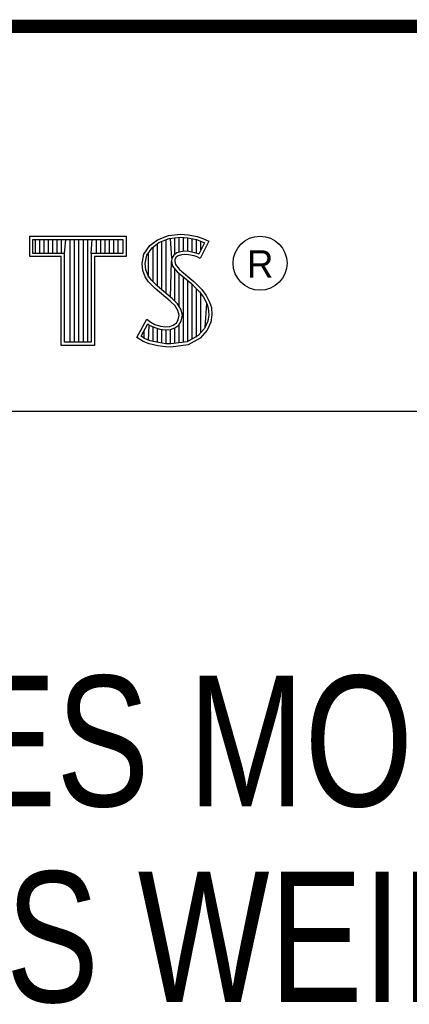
# Model space of a CAD drawing. Header units: inches. Extents: x 0 to 22, y 0 to 17.
# Tile 22 of 33: x 18.449 to 19.046, y 1.461 to 2.97. Entities that reach past the tile are written whole.
import ezdxf

# ---------------------------------------------------------------- set-up
doc = ezdxf.new("R2010")
doc.units = ezdxf.units.IN
doc.header["$LTSCALE"] = 1.21
doc.header["$MEASUREMENT"] = 0
doc.layers.get('0').update_dxf_attribs({"linetype": 'CONTINUOUS'})
doc.layers.add('NOTE', color=7, linetype='CONTINUOUS')
doc.styles.get("Standard").update_dxf_attribs({"font": 'txt', "width": 0.8})
doc.styles.add('TEXTSTYLE_2', font='txt')

msp = doc.modelspace()

# ---------------------------------------------------------------- linework, layer by layer
at = {"color": 2, "linetype": 'CONTINUOUS'}
for p, q in [((16.3737, 2.9596), (21.5037, 2.9596)), ((16.375, 2.96), (21.5, 2.96)), ((18.6766, 2.6393), (18.695, 2.6413)), ((18.695, 2.6413), (18.7074, 2.6405)), ((18.4641, 2.6383), (18.6117, 2.6383)), ((18.4641, 2.607), (18.4641, 2.6383)), ((18.469, 2.6334), (18.6068, 2.6334)), ((18.469, 2.6119), (18.469, 2.6334)), ((18.4729, 2.6119), (18.4729, 2.6334)), ((18.4795, 2.6119), (18.4795, 2.6334)), ((18.4862, 2.6119), (18.4862, 2.6334)), ((18.4929, 2.6119), (18.4929, 2.6334)), ((18.4996, 2.6119), (18.4996, 2.6334)), ((18.5062, 2.6119), (18.5062, 2.6334)), ((18.5129, 2.6119), (18.5129, 2.6334)), ((18.5174, 2.6119), (18.5196, 2.6334)), ((18.5263, 2.4756), (18.5263, 2.6334)), ((18.5329, 2.4756), (18.5329, 2.6334)), ((18.5396, 2.4756), (18.5396, 2.6334)), ((18.5463, 2.4756), (18.5463, 2.6334)), ((18.553, 2.4756), (18.553, 2.6334)), ((18.5584, 2.6119), (18.5596, 2.6334)), ((18.5663, 2.6119), (18.5663, 2.6334)), ((18.573, 2.6119), (18.573, 2.6334)), ((18.5797, 2.6119), (18.5797, 2.6334)), ((18.5863, 2.6119), (18.5863, 2.6334)), ((18.593, 2.6119), (18.593, 2.6334)), ((18.5997, 2.6119), (18.5997, 2.6334)), ((18.6068, 2.6334), (18.6068, 2.6119)), ((18.6117, 2.6383), (18.6117, 2.607)), ((18.648, 2.624), (18.6599, 2.6327)), ((18.6516, 2.6206), (18.6622, 2.6284)), ((18.6598, 2.5616), (18.6598, 2.6266)), ((18.6599, 2.6327), (18.6766, 2.6393)), ((18.6622, 2.6284), (18.6777, 2.6346)), ((18.6664, 2.556), (18.6664, 2.6301)), ((18.6731, 2.5504), (18.6731, 2.6327)), ((18.6777, 2.6346), (18.6951, 2.6365)), ((18.6819, 2.6044), (18.6798, 2.6348)), ((18.6865, 2.6103), (18.6865, 2.6355)), ((18.6932, 2.6137), (18.6932, 2.6362)), ((18.6951, 2.6365), (18.7067, 2.6356)), ((18.6998, 2.6149), (18.6998, 2.6361)), ((18.7065, 2.6148), (18.7065, 2.6357)), ((18.7067, 2.6356), (18.7196, 2.6329)), ((18.7074, 2.6405), (18.7209, 2.6376)), ((18.7132, 2.6137), (18.7132, 2.6343)), ((18.7196, 2.6329), (18.7275, 2.6302)), ((18.7199, 2.6121), (18.7199, 2.6328)), ((18.7209, 2.6376), (18.7293, 2.6347)), ((18.7319, 2.6281), (18.7233, 2.6108)), ((18.7385, 2.6304), (18.7252, 2.6039)), ((18.7265, 2.6173), (18.7265, 2.6305)), ((18.7275, 2.6302), (18.7319, 2.6281)), ((18.7293, 2.6347), (18.7385, 2.6304)), ((18.5174, 2.6119), (18.469, 2.6119)), ((18.5174, 2.4756), (18.5174, 2.6119)), ((18.6068, 2.6119), (18.5584, 2.6119)), ((18.5584, 2.6119), (18.5584, 2.4756)), ((18.6362, 2.5964), (18.6391, 2.6108)), ((18.6391, 2.6108), (18.648, 2.624)), ((18.6437, 2.6089), (18.6516, 2.6206)), ((18.6464, 2.5754), (18.6464, 2.613)), ((18.6531, 2.5683), (18.6531, 2.6217)), ((18.6897, 2.6126), (18.6851, 2.6093)), ((18.6958, 2.6144), (18.6897, 2.6126)), ((18.7018, 2.6151), (18.6958, 2.6144)), ((18.708, 2.6148), (18.7018, 2.6151)), ((18.7172, 2.6129), (18.708, 2.6148)), ((18.7227, 2.6112), (18.7172, 2.6129)), ((18.7233, 2.6108), (18.7227, 2.6112)), ((18.5125, 2.607), (18.4641, 2.607)), ((18.5125, 2.4708), (18.5125, 2.607)), ((18.6117, 2.607), (18.5633, 2.607)), ((18.5633, 2.607), (18.5633, 2.4708)), ((18.6374, 2.5855), (18.6362, 2.5964)), ((18.6411, 2.5962), (18.6437, 2.6089)), ((18.6421, 2.5866), (18.6411, 2.5962)), ((18.6798, 2.5449), (18.6815, 2.5996)), ((18.6819, 2.6044), (18.6815, 2.5996)), ((18.6815, 2.5996), (18.683, 2.5925)), ((18.6851, 2.6093), (18.6819, 2.6044)), ((18.6866, 2.6027), (18.6864, 2.5999)), ((18.6864, 2.5999), (18.6875, 2.5947)), ((18.6887, 2.6059), (18.6866, 2.6027)), ((18.6918, 2.6082), (18.6887, 2.6059)), ((18.6967, 2.6097), (18.6918, 2.6082)), ((18.7019, 2.6102), (18.6967, 2.6097)), ((18.7074, 2.6099), (18.7019, 2.6102)), ((18.716, 2.6082), (18.7074, 2.6099)), ((18.7206, 2.6068), (18.716, 2.6082)), ((18.7252, 2.6039), (18.7206, 2.6068)), ((18.6411, 2.5757), (18.6374, 2.5855)), ((18.6455, 2.578), (18.6421, 2.5866)), ((18.683, 2.5925), (18.6901, 2.5838)), ((18.6865, 2.5387), (18.6865, 2.5882)), ((18.6875, 2.5947), (18.6936, 2.5872)), ((18.6901, 2.5838), (18.7125, 2.5652)), ((18.6932, 2.5305), (18.6932, 2.5812)), ((18.6936, 2.5872), (18.7157, 2.5688)), ((18.6463, 2.5682), (18.6411, 2.5757)), ((18.6501, 2.5713), (18.6455, 2.578)), ((18.6506, 2.5639), (18.6463, 2.5682)), ((18.6541, 2.5673), (18.6501, 2.5713)), ((18.6597, 2.5617), (18.6541, 2.5673)), ((18.6998, 2.4757), (18.6998, 2.5757)), ((18.7065, 2.4766), (18.7065, 2.5701)), ((18.7125, 2.5652), (18.7183, 2.5593)), ((18.7157, 2.5688), (18.7218, 2.5627)), ((18.6564, 2.5581), (18.6506, 2.5639)), ((18.6794, 2.5388), (18.6564, 2.5581)), ((18.6827, 2.5424), (18.6597, 2.5617)), ((18.7132, 2.4809), (18.7132, 2.5645)), ((18.7183, 2.5593), (18.7242, 2.5532)), ((18.7199, 2.4834), (18.7199, 2.5577)), ((18.7218, 2.5627), (18.7278, 2.5564)), ((18.7242, 2.5532), (18.7306, 2.5449)), ((18.7265, 2.4907), (18.7265, 2.5501)), ((18.7278, 2.5564), (18.7348, 2.5475)), ((18.6869, 2.5313), (18.6794, 2.5388)), ((18.6908, 2.5344), (18.6827, 2.5424)), ((18.7306, 2.5449), (18.7354, 2.5353)), ((18.7332, 2.4981), (18.7354, 2.5353)), ((18.7348, 2.5475), (18.7399, 2.5371)), ((18.7354, 2.5353), (18.7377, 2.5278)), ((18.7399, 2.5371), (18.7425, 2.5287)), ((18.6913, 2.5244), (18.6869, 2.5313)), ((18.6957, 2.5264), (18.6908, 2.5344)), ((18.6933, 2.5172), (18.6913, 2.5244)), ((18.6983, 2.5174), (18.6957, 2.5264)), ((18.7377, 2.5278), (18.7385, 2.5177)), ((18.7425, 2.5287), (18.7434, 2.5175)), ((18.6285, 2.4832), (18.6434, 2.5109)), ((18.6434, 2.5109), (18.6498, 2.5063)), ((18.6498, 2.5063), (18.6561, 2.5031)), ((18.6841, 2.502), (18.689, 2.5054)), ((18.689, 2.5054), (18.6918, 2.51)), ((18.6918, 2.51), (18.6933, 2.5172)), ((18.6926, 2.502), (18.6964, 2.5082)), ((18.6964, 2.5082), (18.6983, 2.5174)), ((18.737, 2.5079), (18.7321, 2.4969)), ((18.7417, 2.5066), (18.7362, 2.4942)), ((18.7385, 2.5177), (18.737, 2.5079)), ((18.7434, 2.5175), (18.7417, 2.5066)), ((18.6348, 2.4848), (18.6451, 2.5037)), ((18.6397, 2.4814), (18.6397, 2.4939)), ((18.6451, 2.5037), (18.6472, 2.5021)), ((18.6464, 2.4783), (18.6472, 2.5021)), ((18.6472, 2.5021), (18.6542, 2.4986)), ((18.6531, 2.4769), (18.6531, 2.499)), ((18.6542, 2.4986), (18.6634, 2.4955)), ((18.6561, 2.5031), (18.6645, 2.5002)), ((18.6598, 2.4753), (18.6598, 2.4967)), ((18.6634, 2.4955), (18.6719, 2.4945)), ((18.6645, 2.5002), (18.672, 2.4994)), ((18.6664, 2.4743), (18.6664, 2.4951)), ((18.6719, 2.4945), (18.68, 2.4952)), ((18.672, 2.4994), (18.6789, 2.4999)), ((18.6731, 2.4733), (18.6731, 2.4943)), ((18.6789, 2.4999), (18.6841, 2.502)), ((18.6798, 2.4731), (18.6798, 2.4951)), ((18.68, 2.4952), (18.6864, 2.4976)), ((18.6864, 2.4976), (18.6926, 2.502)), ((18.6865, 2.4739), (18.6865, 2.4977)), ((18.6932, 2.4748), (18.6932, 2.5024)), ((18.7321, 2.4969), (18.7222, 2.4859)), ((18.7362, 2.4942), (18.7252, 2.4821)), ((18.5584, 2.4756), (18.5174, 2.4756)), ((18.638, 2.4769), (18.6285, 2.4832)), ((18.6402, 2.4812), (18.6348, 2.4848)), ((18.6472, 2.4732), (18.638, 2.4769)), ((18.6486, 2.4778), (18.6402, 2.4812)), ((18.6616, 2.4751), (18.6486, 2.4778)), ((18.6727, 2.4734), (18.6616, 2.4751)), ((18.7053, 2.4764), (18.6804, 2.4731)), ((18.7222, 2.4859), (18.7053, 2.4764)), ((18.7252, 2.4821), (18.7068, 2.4717)), ((18.5633, 2.4708), (18.5125, 2.4708)), ((18.6607, 2.4703), (18.6472, 2.4732)), ((18.6722, 2.4686), (18.6607, 2.4703)), ((18.6806, 2.4683), (18.6722, 2.4686)), ((18.6804, 2.4731), (18.6727, 2.4734)), ((18.7068, 2.4717), (18.6806, 2.4683)), ((16.7288, 2.37), (21.5, 2.37))]:
    msp.add_line(p, q, dxfattribs=at)
at = {"color": 7, "linetype": 'CONTINUOUS', "const_width": 0.02}
msp.add_lwpolyline([(13.6, 2.9595), (21.5, 2.96)], dxfattribs=at)
at = {"color": 2, "linetype": 'CONTINUOUS'}
msp.add_circle((18.8172, 2.5968), 0.0414, dxfattribs=at)

# ---------------------------------------------------------------- texts
at = {"color": 2, "linetype": 'CONTINUOUS', "insert": (18.7972, 2.6166), "char_height": 0.0418, "width": 0.041753, "attachment_point": 1, "line_spacing_factor": 0.9, "style": 'TEXTSTYLE_2'}
msp.add_mtext('R', dxfattribs=at)
at = {"layer": 'NOTE', "color": 7, "linetype": 'CONTINUOUS', "insert": (18.9387, 1.9646), "char_height": 0.2, "width": 3.2, "attachment_point": 2, "line_spacing_factor": 0.9}
msp.add_mtext('C SERIES MODULE WITH\\P36 POS WEIDMULLER', dxfattribs=at)

doc.saveas('drawing.dxf')
